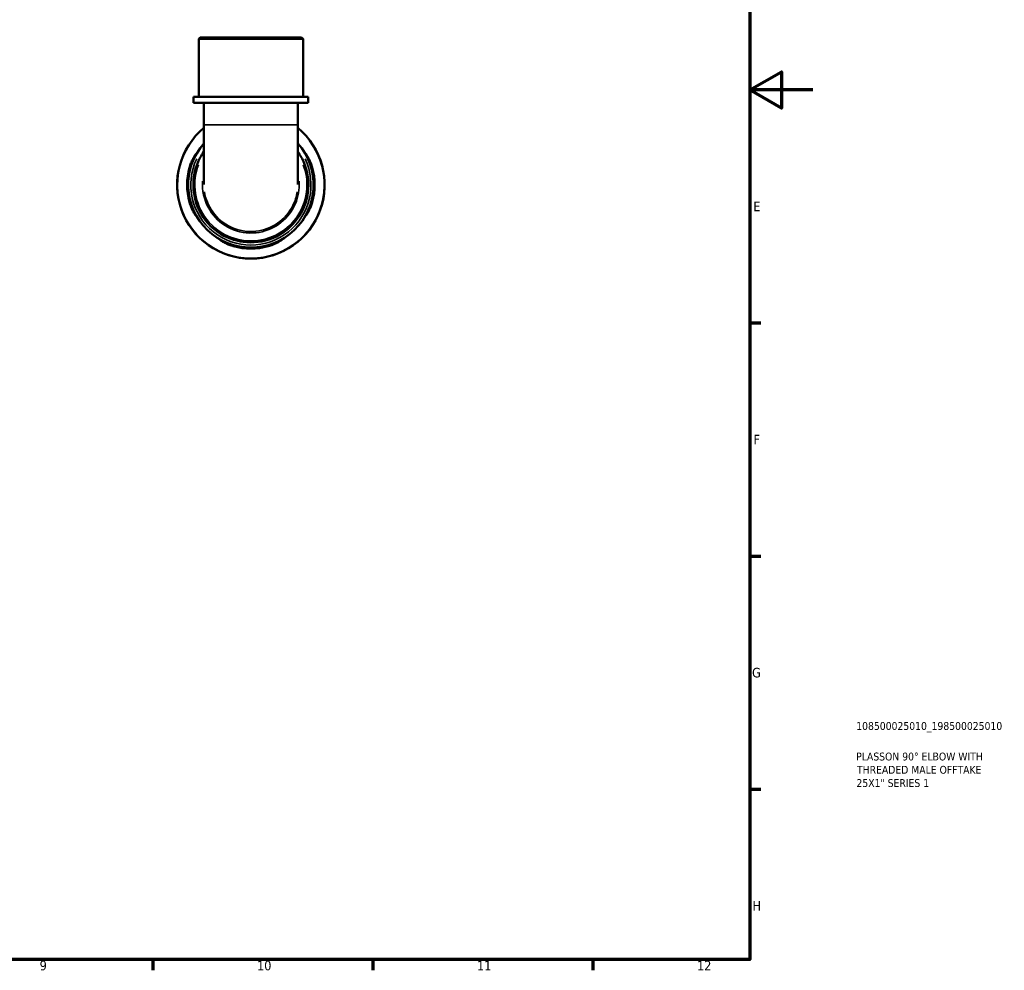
# Model space of a CAD drawing. Header units: millimetres. Extents: x 0 to 902, y -199 to 594.
# Tile 4 of 5: x 588 to 902, y 17 to 319. Entities that reach past the tile are written whole.
import ezdxf

# ---------------------------------------------------------------- set-up
doc = ezdxf.new("R2010")
doc.units = ezdxf.units.MM
for name, color, linetype, lineweight in [('Border (ANSI)', 7, 'Continuous', 70), ('Title (ISO)', 7, 'Continuous', 50), ('Visible (ANSI)', 7, 'Continuous', 50), ('Visible Narrow (ANSI)', 7, 'Continuous', 35)]:
    doc.layers.add(name, color=color, linetype=linetype, lineweight=lineweight)
doc.styles.add('Note Text (ANSI)', font='tahoma.ttf')
doc.styles.add('Note Text (ISO)', font='tahoma.ttf')

# ---------------------------------------------------------------- blocks, each defined once
blk = doc.blocks.new('Borders Default Border')
at = {"layer": 'Border (ANSI)'}
for p, q in [((821, 222.75), (824.45, 222.75)), ((821, 148.5), (824.45, 148.5)), ((821, 74.25), (824.45, 74.25)), ((630.75, 20), (630.75, 16.55)), ((700.83, 20), (700.83, 16.55)), ((770.92, 20), (770.92, 16.55))]:
    blk.add_line(p, q, dxfattribs=at)
at = {"layer": 'Border (ANSI)', "flags": 128}
for points in [[(20, 20), (20, 574), (821, 574), (821, 20), (20, 20)], [(841, 297), (821, 297), (831, 302.77), (831, 291.23), (821, 297)]]:
    blk.add_lwpolyline(points, dxfattribs=at)
at = {"layer": 'Border (ANSI)', "color": 230, "true_color": 0xff0080, "attachment_point": 7, "style": 'Note Text (ANSI)'}
for s, insert, char_height in [('E', (822.05, 258.35), 3.05), ('F', (822.14, 184.1), 3.05), ('G', (821.66, 109.79), 3.05), ('H', (821.81, 35.6), 3.05), ('9', (594.7, 16.49), 3.05), ('10', (663.96, 16.49), 3.048), ('11', (734.04, 16.55), 3.048), ('12', (804.13, 16.55), 3.048)]:
    blk.add_mtext(s, dxfattribs=dict(at, insert=insert, char_height=char_height))
blk = doc.blocks.new('Title Blocks ISO')
at = {"layer": 'Title (ISO)', "color": 232, "true_color": 0xca0064, "style": 'Note Text (ISO)'}
for tag, p in [('PART_NUMBER_001', (33.84, 73.13)), ('DESCRIPTION_001', (33.84, 63.4)), ('DESCRIPTION_002', (34.09, 59.18)), ('DESCRIPTION_003', (33.91, 54.96))]:
    blk.add_attdef(tag, p, '', height=2.5, dxfattribs=at)

msp = doc.modelspace()

# ---------------------------------------------------------------- linework, layer by layer
at = {"layer": 'Visible (ANSI)'}
for p, q in [((645.845, 313.741), (645.375, 313.271)), ((645.845, 313.741), (678.154, 313.741)), ((678.154, 313.741), (678.624, 313.271)), ((678.624, 313.271), (645.375, 313.271)), ((645.375, 294.741), (645.375, 313.271)), ((678.624, 294.741), (678.624, 313.271)), ((680.286, 294.741), (643.712, 294.741)), ((643.712, 292.841), (643.712, 294.741)), ((680.286, 292.841), (643.712, 292.841)), ((647.037, 292.841), (647.037, 285.834)), ((676.961, 292.841), (676.961, 285.834)), ((680.286, 292.841), (680.286, 294.741)), ((647.037, 285.834), (647.037, 266.908)), ((676.961, 266.908), (676.961, 285.834))]:
    msp.add_line(p, q, dxfattribs=at)
for radius, start, end in [(23.5, 129.54492, 50.45508), (19.975, 138.50718, 41.49282), (20.305, 164.28424, 195.71576), (19.975, 164.01759, 195.98241), (19.975, 344.01759, 15.98241), (20.305, 344.28424, 15.71576), (19.975, 254.01759, 285.98241), (20.305, 254.28424, 285.71576)]:
    msp.add_arc((661.999, 266.741), radius, start, end, dxfattribs=at)
for points, knots in [([(642.453, 272.241), (642.491, 272.377), (642.531, 272.513), (642.715, 273.103), (642.876, 273.544), (643.272, 274.502), (643.513, 274.995), (643.952, 275.797), (644.15, 276.113), (644.413, 276.493), (644.494, 276.592), (644.558, 276.631), (644.546, 276.58), (644.435, 276.327), (644.327, 276.11), (644.033, 275.5), (643.839, 275.09), (643.431, 274.127), (643.216, 273.568), (642.943, 272.736), (642.867, 272.489), (642.796, 272.241)], [-1.5353652, -1.5353652, -1.5353652, -1.5353652, -1.4928434, -1.4928434, -1.3491911, -1.3491911, -1.158656, -1.158656, -0.9764077, -0.9764077, -0.830815, -0.830815, -0.6943969, -0.6943969, -0.540069, -0.540069, -0.362526, -0.362526, -0.1742595, -0.1742595, -0.0964814, -0.0964814, -0.0964814, -0.0964814]), ([(647.039, 277.329), (646.612, 276.728), (646.222, 276.102), (644.354, 272.644), (643.588, 269.431), (643.76, 263.181), (644.624, 260.149), (647.869, 254.586), (650.398, 252.152), (655.97, 249.185), (658.89, 248.441), (665.102, 248.38), (668.389, 249.25), (673.703, 252.345), (675.833, 254.379), (679.072, 259.387), (680.08, 262.42), (680.475, 268.295), (680.016, 271.121), (678.431, 274.982), (677.759, 276.201), (676.96, 277.329)], [-6.8990756, -6.8990756, -6.8990756, -6.8990756, -6.7785386, -6.7785386, -6.2557012, -6.2557012, -5.7552435, -5.7552435, -5.2017401, -5.2017401, -4.7221456, -4.7221456, -4.1849598, -4.1849598, -3.7157389, -3.7157389, -3.2088285, -3.2088285, -2.7520279, -2.7520279, -2.5257229, -2.5257229, -2.5257229, -2.5257229]), ([(681.202, 272.241), (681.17, 272.353), (681.137, 272.464), (680.966, 273.027), (680.814, 273.467), (680.453, 274.413), (680.242, 274.9), (679.872, 275.702), (679.712, 276.023), (679.514, 276.435), (679.461, 276.553), (679.449, 276.64), (679.487, 276.611), (679.656, 276.397), (679.8, 276.189), (680.176, 275.572), (680.417, 275.134), (680.884, 274.143), (681.109, 273.596), (681.392, 272.762), (681.472, 272.502), (681.545, 272.241)], [-1.5271124, -1.5271124, -1.5271124, -1.5271124, -1.4922538, -1.4922538, -1.3502743, -1.3502743, -1.1674106, -1.1674106, -0.9943669, -0.9943669, -0.8527094, -0.8527094, -0.714832, -0.714832, -0.5515178, -0.5515178, -0.3564793, -0.3564793, -0.1702041, -0.1702041, -0.0884415, -0.0884415, -0.0884415, -0.0884415]), ([(642.796, 261.241), (642.828, 261.13), (642.861, 261.018), (643.033, 260.456), (643.185, 260.016), (643.545, 259.069), (643.757, 258.582), (644.127, 257.781), (644.286, 257.46), (644.484, 257.048), (644.537, 256.929), (644.549, 256.843), (644.511, 256.872), (644.342, 257.085), (644.199, 257.293), (643.823, 257.911), (643.581, 258.348), (643.114, 259.34), (642.89, 259.886), (642.607, 260.721), (642.526, 260.98), (642.453, 261.241)], [-1.5271124, -1.5271124, -1.5271124, -1.5271124, -1.4922538, -1.4922538, -1.3502743, -1.3502743, -1.1674106, -1.1674106, -0.9943669, -0.9943669, -0.8527094, -0.8527094, -0.714832, -0.714832, -0.5515178, -0.5515178, -0.3564793, -0.3564793, -0.1702041, -0.1702041, -0.0884415, -0.0884415, -0.0884415, -0.0884415]), ([(681.545, 261.241), (681.507, 261.105), (681.467, 260.97), (681.283, 260.379), (681.122, 259.938), (680.727, 258.98), (680.485, 258.487), (680.046, 257.685), (679.848, 257.37), (679.586, 256.99), (679.505, 256.89), (679.44, 256.851), (679.453, 256.902), (679.563, 257.156), (679.671, 257.373), (679.966, 257.982), (680.159, 258.393), (680.567, 259.356), (680.782, 259.914), (681.055, 260.746), (681.131, 260.993), (681.202, 261.241)], [-1.5353652, -1.5353652, -1.5353652, -1.5353652, -1.4928434, -1.4928434, -1.3491911, -1.3491911, -1.158656, -1.158656, -0.9764077, -0.9764077, -0.830815, -0.830815, -0.6943969, -0.6943969, -0.540069, -0.540069, -0.362526, -0.362526, -0.1742595, -0.1742595, -0.0964814, -0.0964814, -0.0964814, -0.0964814]), ([(656.499, 247.195), (656.363, 247.233), (656.227, 247.274), (655.637, 247.457), (655.196, 247.618), (654.238, 248.014), (653.745, 248.255), (652.943, 248.694), (652.628, 248.892), (652.247, 249.155), (652.148, 249.236), (652.109, 249.3), (652.16, 249.288), (652.414, 249.177), (652.631, 249.069), (653.24, 248.775), (653.651, 248.581), (654.614, 248.173), (655.172, 247.958), (656.004, 247.685), (656.251, 247.609), (656.499, 247.538)], [-1.5353652, -1.5353652, -1.5353652, -1.5353652, -1.4928434, -1.4928434, -1.3491911, -1.3491911, -1.158656, -1.158656, -0.9764077, -0.9764077, -0.830815, -0.830815, -0.6943969, -0.6943969, -0.540069, -0.540069, -0.362526, -0.362526, -0.1742595, -0.1742595, -0.0964814, -0.0964814, -0.0964814, -0.0964814]), ([(667.499, 247.538), (667.611, 247.57), (667.722, 247.603), (668.285, 247.775), (668.724, 247.927), (669.671, 248.288), (670.158, 248.499), (670.96, 248.869), (671.28, 249.029), (671.692, 249.226), (671.811, 249.279), (671.898, 249.291), (671.868, 249.253), (671.655, 249.085), (671.447, 248.941), (670.83, 248.565), (670.392, 248.323), (669.401, 247.857), (668.854, 247.632), (668.019, 247.349), (667.76, 247.269), (667.499, 247.195)], [-1.5271124, -1.5271124, -1.5271124, -1.5271124, -1.4922538, -1.4922538, -1.3502743, -1.3502743, -1.1674106, -1.1674106, -0.9943669, -0.9943669, -0.8527094, -0.8527094, -0.714832, -0.714832, -0.5515178, -0.5515178, -0.3564793, -0.3564793, -0.1702041, -0.1702041, -0.0884415, -0.0884415, -0.0884415, -0.0884415])]:
    msp.add_open_spline(points, degree=3, knots=knots, dxfattribs=at)
at = {"layer": 'Visible Narrow (ANSI)'}
for p, q in [((647.221, 285.834), (676.777, 285.834)), ((642.47, 272.241), (642.779, 272.241)), ((681.219, 272.241), (681.528, 272.241)), ((642.779, 261.241), (642.47, 261.241)), ((681.528, 261.241), (681.219, 261.241)), ((656.499, 247.212), (656.499, 247.521)), ((667.499, 247.521), (667.499, 247.212))]:
    msp.add_line(p, q, dxfattribs=at)
for radius, start, end in [(23.368, 143.83113, 36.16887), (19.153, 154.23402, 25.76598)]:
    msp.add_arc((661.999, 266.741), radius, start, end, dxfattribs=at)
for points, knots in [([(678.699, 273.105), (679.61, 270.703), (679.998, 268.103), (679.62, 262.529), (678.637, 259.574), (675.479, 254.695), (673.403, 252.714), (668.225, 249.699), (665.023, 248.851), (658.97, 248.91), (656.124, 249.635), (650.695, 252.525), (648.23, 254.896), (645.067, 260.317), (644.224, 263.271), (644.075, 268.581), (644.475, 270.923), (645.301, 273.104)], [2.777506, 2.777506, 2.777506, 2.777506, 3.2088285, 3.2088285, 3.7157389, 3.7157389, 4.1849598, 4.1849598, 4.7221456, 4.7221456, 5.2017401, 5.2017401, 5.7552435, 5.7552435, 6.2557012, 6.2557012, 6.647293, 6.647293, 6.647293, 6.647293]), ([(646.608, 267.913), (646.559, 267.171), (646.563, 266.426), (646.837, 262.89), (647.825, 260.158), (650.992, 255.711), (653.102, 253.956), (658.037, 251.662), (660.885, 251.191), (666.199, 251.766), (668.671, 252.689), (672.901, 255.623), (674.646, 257.644), (676.856, 262.087), (677.415, 264.457), (677.426, 267.192), (677.415, 267.553), (677.392, 267.914)], [-1.6253149, -1.6253149, -1.6253149, -1.6253149, -1.4820035, -1.4820035, -0.9419451, -0.9419451, -0.430093, -0.430093, 0.1064421, 0.1064421, 0.5996457, 0.5996457, 1.0983967, 1.0983967, 1.5556509, 1.5556509, 1.6253096, 1.6253096, 1.6253096, 1.6253096]), ([(676.777, 264.559), (676.538, 263.036), (676.068, 261.55), (674.263, 257.923), (672.571, 255.963), (668.469, 253.117), (666.071, 252.222), (660.919, 251.665), (658.157, 252.122), (653.372, 254.346), (651.326, 256.048), (648.48, 260.043), (647.583, 262.258), (647.22, 264.559)], [-1.4044429, -1.4044429, -1.4044429, -1.4044429, -1.0983967, -1.0983967, -0.5996457, -0.5996457, -0.1064421, -0.1064421, 0.430093, 0.430093, 0.9419451, 0.9419451, 1.404456, 1.404456, 1.404456, 1.404456])]:
    msp.add_open_spline(points, degree=3, knots=knots, dxfattribs=at)

# ---------------------------------------------------------------- block references
msp.add_blockref('Borders Default Border', (0, 0))
msp.add_blockref('Title Blocks ISO', (821, 20)).add_auto_attribs({'PART_NUMBER_001': '108500025010_198500025010', 'DESCRIPTION_001': 'PLASSON 90° ELBOW WITH', 'DESCRIPTION_002': 'THREADED MALE OFFTAKE', 'DESCRIPTION_003': '25X1" SERIES 1'})

doc.saveas('drawing.dxf')
